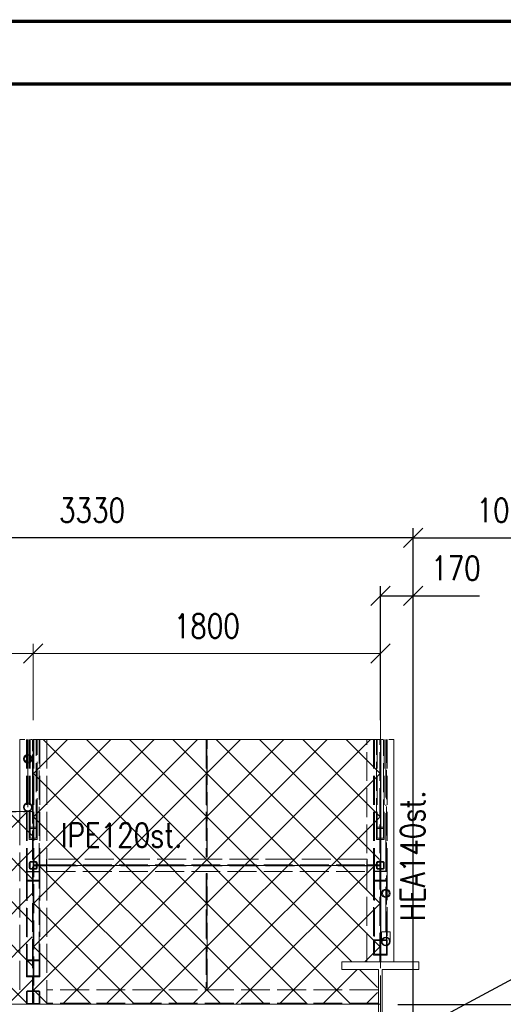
# Paper-space layout 'Layout1' of a CAD drawing. Extents: x -2 to 1243, y -36 to 596.
# Tile 38 of 84: x 285 to 335, y 492 to 594. Entities that reach past the tile are written whole.
import ezdxf
from ezdxf.enums import TextEntityAlignment as Align

# ---------------------------------------------------------------- set-up
doc = ezdxf.new("R2010")
doc.units = 0
for name, pattern in [('ACAD_ISO02W100', [15, 12, -3]), ('ACAD_ISO04W100', [30.5, 24, -3, 0.5, -3]), ('HP_01_CER_B', [8, 5, -1, 1, -1])]:
    doc.linetypes.add(name, pattern=pattern)
doc.layers.get('0').update_dxf_attribs({"linetype": 'CONTINUOUS'})
doc.layers.get('DEFPOINTS').update_dxf_attribs({"color": 132, "linetype": 'CONTINUOUS'})
doc.layers.add('RAMECEK_HP', color=251, linetype='CONTINUOUS')
for name, color, linetype, lineweight in [('SS_1.ET-HALA_TaO-LAVKA_+8.000m', 9, 'CONTINUOUS', 13), ('SS_1.ET-HALA_TaO-LAVKA_+8.000m-PLECH', 9, 'CONTINUOUS', 13), ('SS_1.ET-HALA_TaO-LAVKA_+8.000m-PLECH-VYZTUHA', 9, 'CONTINUOUS', 13), ('SS_1.ET-HALA_TaO-LAVKA_+8.000m-ZABRADLI', 9, 'CONTINUOUS', 13), ('SS_1.ET-HALA_TaO-RASTR', 7, 'HP_01_CER_B', 13), ('SS_1.ET-HALA_TaO-SLOUP', 9, 'CONTINUOUS', 13), ('SS_KOTY', 3, 'CONTINUOUS', 25), ('SS_POPIS_PROFILU', 13, 'CONTINUOUS', 25), ('SS_SRAFY', 8, 'CONTINUOUS', 18), ('SS_STAV.OK-KOTY', 251, 'CONTINUOUS', 13), ('SS_STAV.OK-POPIS_PROFILU', 9, 'CONTINUOUS', 13)]:
    doc.layers.add(name, color=color, linetype=linetype, lineweight=lineweight)
doc.styles.add('ROMANS', font='romans.shx', dxfattribs={"width": 0.8})
doc.styles.add('romans.shx', font='romans.shx', dxfattribs={"height": 5})
doc.linetypes.add('ZIGZAG', pattern='A,0.00254,-5.08,[131,ltypeshp.shx,S=5.08,R=0,X=-5.08,Y=0],-10.16,[131,ltypeshp.shx,S=5.08,R=180,X=5.08,Y=0],-5.08', length=20.32254)
doc.dimstyles.new('A-1_(2.5)_50AS', dxfattribs={"dimtxt": 2.5, "dimasz": 2, "dimexe": 1, "dimexo": 2, "dimgap": 0, "dimtad": 0, "dimdec": 1, "dimlfac": 50, "dimrnd": 1, "dimtxsty": 'ROMANS', "dimblk1": 'OBLIQUE', "dimblk2": 'OBLIQUE', "dimsah": 1, "dimcen": 2, "dimclrd": 256, "dimclre": 256, "dimclrt": 256, "dimadec": 1, "dimazin": 2, "dimtfac": 0.714286, "dimtdec": 1, "dimtmove": 0, "dimatfit": 3, "dimldrblk": 'OPEN', "dimfxl": 1, "dimtvp": 1.142857, "dimtfill": 1, "dimtolj": 1, "dimlwd": -1, "dimlwe": -1, "dimarcsym": 0})

# ---------------------------------------------------------------- blocks, each defined once
blk = doc.blocks.new('*U6')
at = {"layer": 'RAMECEK_HP', "lineweight": 35, "const_width": 0.35}
for points in [[(0, 594), (0, 0), (1051, 0), (1051, 594)], [(6.5, 587.5), (6.5, 6.5), (1044.5, 6.5), (1044.5, 587.5)]]:
    blk.add_lwpolyline(points, close=True, dxfattribs=at)
at = {"layer": 'DEFPOINTS', "style": 'ROMANS', "width": 0.8}
blk.add_attdef('TISK', text='', height=10, dxfattribs=at).set_placement((1051, -33), align=Align.RIGHT)
blk = doc.blocks.new('_Oblique')
at = {"color": 0, "linetype": 'ByBlock', "lineweight": -2}
blk.add_line((-0.5, -0.5), (0.5, 0.5), dxfattribs=at)
blk = doc.blocks.new('*D48')
at = {"layer": 'DEFPOINTS', "color": 0, "transparency": 16777216}
for p in [(321.94, 492.12, -7720), (375.89, 492.12), (378.39, 486.52)]:
    blk.add_point(p, dxfattribs=at)
at = {"layer": 'SS_KOTY', "transparency": 16777216}
for p, q in [((375.89, 492.12), (375.89, 499.27)), ((323.94, 492.12), (376.89, 492.12)), ((375.89, 486.52), (375.89, 492.12)), ((376.39, 486.52), (374.89, 486.52))]:
    blk.add_line(p, q, dxfattribs=at)
at = {"layer": 'SS_KOTY', "transparency": 16777216, "xscale": 2, "yscale": 2, "zscale": 2}
for p, rotation in [((375.89, 492.12), 90), ((375.89, 486.52), 270)]:
    blk.add_blockref('_Oblique', p, dxfattribs=dict(at, rotation=rotation))
at = {"layer": 'SS_KOTY', "transparency": 16777216, "insert": (373.03, 496.7), "char_height": 2.5, "attachment_point": 5, "rotation": 90, "style": 'ROMANS', "bg_fill": 3, "box_fill_scale": 1.1, "bg_fill_color": 256, "bg_fill_true_color": 13158600, "bg_fill_transparency": 0}
blk.add_mtext('\\A1;280', dxfattribs=at)
blk = doc.blocks.new('_OPEN')
at = {"color": 0, "linetype": 'ByBlock'}
for p, q in [((-1, 0.167), (0, 0)), ((0, 0), (-1, -0.167)), ((0, 0), (-1, 0))]:
    blk.add_line(p, q, dxfattribs=at)
blk = doc.blocks.new('*D49')
at = {"layer": 'DEFPOINTS', "color": 0, "transparency": 16777216}
for p in [(345.54, 540.47), (325.54, 472.12, -7720.1), (345.54, 472.12, -7720)]:
    blk.add_point(p, dxfattribs=at)
at = {"layer": 'SS_KOTY', "transparency": 16777216}
for p, q in [((325.54, 474.12), (325.54, 541.47)), ((345.54, 474.12), (345.54, 541.47)), ((325.54, 540.47), (345.54, 540.47))]:
    blk.add_line(p, q, dxfattribs=at)
at = {"layer": 'SS_KOTY', "transparency": 16777216, "xscale": 2, "yscale": 2, "zscale": 2, "rotation": 180}
blk.add_blockref('_Oblique', (325.54, 540.47), dxfattribs=at)
at = {"layer": 'SS_KOTY', "transparency": 16777216, "xscale": 2, "yscale": 2, "zscale": 2}
blk.add_blockref('_Oblique', (345.54, 540.47), dxfattribs=at)
at = {"layer": 'SS_KOTY', "transparency": 16777216, "insert": (335.54, 543.33), "char_height": 2.5, "attachment_point": 5, "style": 'ROMANS', "bg_fill": 3, "box_fill_scale": 1.1, "bg_fill_color": 256, "bg_fill_true_color": 13158600, "bg_fill_transparency": 0}
blk.add_mtext('\\A1;1000', dxfattribs=at)
blk = doc.blocks.new('*D50')
at = {"layer": 'DEFPOINTS', "color": 0, "transparency": 16777216}
for p in [(258.94, 540.47), (258.94, 492.12, -7720.1), (325.54, 472.12, -7720.1)]:
    blk.add_point(p, dxfattribs=at)
at = {"layer": 'SS_KOTY', "transparency": 16777216}
for p, q in [((258.94, 494.12), (258.94, 541.47)), ((325.54, 474.12), (325.54, 541.47)), ((325.54, 540.47), (258.94, 540.47))]:
    blk.add_line(p, q, dxfattribs=at)
at = {"layer": 'SS_KOTY', "transparency": 16777216, "xscale": 2, "yscale": 2, "zscale": 2, "rotation": 180}
blk.add_blockref('_Oblique', (258.94, 540.47), dxfattribs=at)
at = {"layer": 'SS_KOTY', "transparency": 16777216, "xscale": 2, "yscale": 2, "zscale": 2}
blk.add_blockref('_Oblique', (325.54, 540.47), dxfattribs=at)
at = {"layer": 'SS_KOTY', "transparency": 16777216, "insert": (292.24, 543.33), "char_height": 2.5, "attachment_point": 5, "style": 'ROMANS', "bg_fill": 3, "box_fill_scale": 1.1, "bg_fill_color": 256, "bg_fill_true_color": 13158600, "bg_fill_transparency": 0}
blk.add_mtext('\\A1;3330', dxfattribs=at)
blk = doc.blocks.new('*D55')
at = {"layer": 'DEFPOINTS', "color": 0, "transparency": 16777216}
for p in [(322.14, 528.47), (286.14, 519.56, -7720.1), (322.14, 519.56, -7720.1)]:
    blk.add_point(p, dxfattribs=at)
at = {"layer": 'SS_STAV.OK-KOTY', "transparency": 16777216}
for p, q in [((286.14, 521.56), (286.14, 529.47)), ((322.14, 521.56), (322.14, 529.47)), ((286.14, 528.47), (322.14, 528.47))]:
    blk.add_line(p, q, dxfattribs=at)
at = {"layer": 'SS_STAV.OK-KOTY', "transparency": 16777216, "xscale": 2, "yscale": 2, "zscale": 2, "rotation": 180}
blk.add_blockref('_Oblique', (286.14, 528.47), dxfattribs=at)
at = {"layer": 'SS_STAV.OK-KOTY', "transparency": 16777216, "xscale": 2, "yscale": 2, "zscale": 2}
blk.add_blockref('_Oblique', (322.14, 528.47), dxfattribs=at)
at = {"layer": 'SS_STAV.OK-KOTY', "transparency": 16777216, "insert": (304.14, 531.33), "char_height": 2.5, "attachment_point": 5, "style": 'ROMANS', "bg_fill": 3, "box_fill_scale": 1.1, "bg_fill_color": 256, "bg_fill_true_color": 13158600, "bg_fill_transparency": 0}
blk.add_mtext('\\A1;1800', dxfattribs=at)
blk = doc.blocks.new('*D57')
at = {"layer": 'DEFPOINTS', "color": 0, "transparency": 16777216}
for p in [(202.14, 528.47), (286.14, 519.56, -7720.1), (202.14, 512.12, -7720.1)]:
    blk.add_point(p, dxfattribs=at)
at = {"layer": 'SS_STAV.OK-KOTY', "transparency": 16777216}
for p, q in [((202.14, 514.12), (202.14, 529.47)), ((286.14, 521.56), (286.14, 529.47)), ((286.14, 528.47), (202.14, 528.47))]:
    blk.add_line(p, q, dxfattribs=at)
at = {"layer": 'SS_STAV.OK-KOTY', "transparency": 16777216, "xscale": 2, "yscale": 2, "zscale": 2, "rotation": 180}
blk.add_blockref('_Oblique', (202.14, 528.47), dxfattribs=at)
at = {"layer": 'SS_STAV.OK-KOTY', "transparency": 16777216, "xscale": 2, "yscale": 2, "zscale": 2}
blk.add_blockref('_Oblique', (286.14, 528.47), dxfattribs=at)
at = {"layer": 'SS_STAV.OK-KOTY', "transparency": 16777216, "insert": (244.14, 531.33), "char_height": 2.5, "attachment_point": 5, "style": 'ROMANS', "bg_fill": 3, "box_fill_scale": 1.1, "bg_fill_color": 256, "bg_fill_true_color": 13158600, "bg_fill_transparency": 0}
blk.add_mtext('\\A1;4200', dxfattribs=at)
blk = doc.blocks.new('*D58')
at = {"layer": 'DEFPOINTS', "color": 0, "transparency": 16777216}
for p in [(325.54, 534.47), (322.14, 519.56, -7720.1), (325.54, 472.12, -7720.1)]:
    blk.add_point(p, dxfattribs=at)
at = {"layer": 'SS_KOTY', "transparency": 16777216}
for p, q in [((322.14, 521.56), (322.14, 535.47)), ((325.54, 474.12), (325.54, 535.47)), ((322.14, 534.47), (325.54, 534.47)), ((325.54, 534.47), (332.4, 534.47))]:
    blk.add_line(p, q, dxfattribs=at)
at = {"layer": 'SS_KOTY', "transparency": 16777216, "xscale": 2, "yscale": 2, "zscale": 2, "rotation": 180}
blk.add_blockref('_Oblique', (322.14, 534.47), dxfattribs=at)
at = {"layer": 'SS_KOTY', "transparency": 16777216, "xscale": 2, "yscale": 2, "zscale": 2}
blk.add_blockref('_Oblique', (325.54, 534.47), dxfattribs=at)
at = {"layer": 'SS_KOTY', "transparency": 16777216, "insert": (329.97, 537.33), "char_height": 2.5, "attachment_point": 5, "style": 'ROMANS', "bg_fill": 3, "box_fill_scale": 1.1, "bg_fill_color": 256, "bg_fill_true_color": 13158600, "bg_fill_transparency": 0}
blk.add_mtext('\\A1;170', dxfattribs=at)

psp = doc.layouts.get("Layout1")

# ---------------------------------------------------------------- block references
at = {"layer": 'RAMECEK_HP'}
psp.add_blockref('*U6', (0, 0), dxfattribs=at)

# ---------------------------------------------------------------- next in the draw order: dimensions: what is measured, and where the dimension line sits
at = {"layer": 'SS_KOTY'}
dim = psp.add_linear_dim(base=(375.885, 492.1242), p1=(378.385, 486.5242), p2=(321.9381, 492.1242, -7720), angle=90, dimstyle='A-1_(2.5)_50AS', dxfattribs=at)
dim.commit()
dim.dimension.update_dxf_attribs({"geometry": '*D48', "text_midpoint": (375.885, 496.6957), "dimtype": 160})

# ---------------------------------------------------------------- next in the draw order: dimensions: what is measured, and where the dimension line sits
dim = psp.add_linear_dim(base=(345.5381, 540.4736), p1=(325.5381, 472.1242, -7720.1), p2=(345.5381, 472.1242, -7720), dimstyle='A-1_(2.5)_50AS', dxfattribs=at)
dim.commit()
dim.dimension.update_dxf_attribs({"geometry": '*D49', "text_midpoint": (335.5381, 543.3307)})

# ---------------------------------------------------------------- next in the draw order: dimensions: what is measured, and where the dimension line sits
dim = psp.add_linear_dim(base=(258.9381, 540.4736), p1=(325.5381, 472.1242, -7720.1), p2=(258.9381, 492.1242, -7720.1), dimstyle='A-1_(2.5)_50AS', override={"dimtmove": 1}, dxfattribs=at)
dim.commit()
dim.dimension.update_dxf_attribs({"geometry": '*D50', "text_midpoint": (292.2381, 543.3307)})

# ---------------------------------------------------------------- next in the draw order: linework, layer by layer
at = {"layer": 'SS_1.ET-HALA_TaO-LAVKA_+8.000m', "color": 9, "linetype": 'ACAD_ISO02W100', "ltscale": 0.25}
for p, q in [((284.7381, 493.6242), (284.7381, 510.6242)), ((285.7381, 510.4896), (286.5381, 510.4896)), ((285.7381, 510.4896), (285.7381, 509.209)), ((285.8181, 510.3615), (286.4581, 510.3615)), ((285.8181, 510.3615), (285.8181, 509.337)), ((286.4581, 509.337), (286.4581, 510.3615)), ((286.5381, 509.209), (286.5381, 510.4896)), ((285.8181, 509.337), (286.4581, 509.337)), ((285.7381, 509.209), (286.5381, 509.209)), ((285.7381, 506.7642), (285.7381, 506.2842)), ((285.8181, 506.7642), (285.8181, 506.2842)), ((286.3781, 506.9242), (285.8981, 506.9242)), ((286.3781, 506.8442), (285.8981, 506.8442)), ((285.8981, 506.2042), (286.3781, 506.2042)), ((286.1931, 506.5682), (287.4381, 506.5682)), ((287.4381, 506.4802), (286.1931, 506.4802)), ((286.4581, 506.2842), (286.4581, 506.7642)), ((286.5381, 506.2842), (286.5381, 506.7642)), ((287.4381, 506.5682), (287.5088, 506.5682)), ((287.4381, 506.5682), (287.4381, 506.4802)), ((287.5088, 506.4802), (287.4381, 506.4802)), ((287.5088, 506.5682), (287.5381, 506.5682)), ((287.5381, 506.4802), (287.5088, 506.4802)), ((287.5381, 507.1642), (287.521, 507.1642)), ((287.5381, 507.1642), (287.521, 507.1642)), ((287.521, 507.1642), (287.521, 506.5682)), ((287.521, 506.5682), (287.5381, 506.5682)), ((287.5381, 506.4802), (287.521, 506.4802)), ((287.521, 506.4802), (287.521, 505.8842)), ((287.5381, 507.1642), (287.5381, 505.8842)), ((286.8381, 505.8813), (285.4381, 505.8813)), ((285.4381, 505.8813), (285.4381, 496.7174)), ((285.4381, 505.3712), (285.5181, 505.3712)), ((285.5181, 505.8405), (286.7581, 505.8405)), ((285.5181, 505.8405), (285.5181, 496.6186)), ((286.3781, 506.1242), (285.8981, 506.1242)), ((286.7581, 496.6186), (286.7581, 505.8405)), ((286.7581, 505.3712), (286.8381, 505.3712)), ((286.8381, 505.8813), (286.8381, 496.7174)), ((287.521, 505.8842), (287.5381, 505.8842)), ((287.521, 505.8842), (287.5381, 505.8842)), ((287.5381, 505.8842), (287.5381, 492.1242)), ((286.8381, 504.8771), (285.4381, 504.8771)), ((286.7581, 504.9759), (285.5181, 504.9759)), ((285.4381, 496.7174), (286.8381, 496.7174)), ((285.4381, 496.7174), (285.4381, 494.9881)), ((285.5181, 496.6186), (286.7581, 496.6186)), ((285.5181, 496.6186), (285.5181, 495.087)), ((286.7581, 495.087), (286.7581, 496.6186)), ((286.8381, 496.7174), (286.8381, 494.9881)), ((285.4381, 494.9881), (286.8381, 494.9881)), ((285.5181, 495.087), (286.7581, 495.087)), ((285.4381, 493.3642), (285.4381, 492.2842)), ((285.5181, 493.3642), (285.5181, 492.2842)), ((285.5981, 493.5242), (286.6781, 493.5242)), ((286.6781, 493.4442), (285.5981, 493.4442)), ((286.7581, 492.2842), (286.7581, 493.3642)), ((286.8381, 493.3642), (286.8381, 492.2842)), ((285.5981, 492.2042), (286.6781, 492.2042))]:
    psp.add_line(p, q, dxfattribs=at)
at = {"layer": 'SS_1.ET-HALA_TaO-LAVKA_+8.000m', "color": 9, "linetype": 'ACAD_ISO04W100', "ltscale": 0.25}
for p, q in [((286.1381, 493.9242), (286.1381, 505.5242)), ((286.1381, 492.1242), (202.1381, 492.1242))]:
    psp.add_line(p, q, dxfattribs=at)
at = {"layer": 'SS_1.ET-HALA_TaO-LAVKA_+8.000m', "color": 9, "linetype": 'ACAD_ISO02W100', "ltscale": 0.25}
for centre, start, end in [((285.8981, 506.7642), 90, 180), ((285.8981, 506.2842), 180, 270), ((286.3781, 506.7642), 0, 90), ((286.3781, 506.2842), 270, 0), ((285.5981, 493.3642), 90, 180), ((286.6781, 493.3642), 0, 90), ((285.5981, 492.2842), 180, 270), ((286.6781, 492.2842), 270, 0)]:
    psp.add_arc(centre, 0.16, start, end, dxfattribs=at)
at = {"layer": 'SS_1.ET-HALA_TaO-LAVKA_+8.000m', "color": 9, "linetype": 'ACAD_ISO02W100', "ltscale": 0.25, "extrusion": (6.82121e-13, -2.82544e-13, -1)}
psp.add_arc((-285.8981, 506.7642), 0.08, 0, 90, dxfattribs=at)
at = {"layer": 'SS_1.ET-HALA_TaO-LAVKA_+8.000m', "color": 9, "linetype": 'ACAD_ISO02W100', "ltscale": 0.25, "extrusion": (4.54747e-13, 1.88363e-13, -1)}
for centre in [(-285.8981, 506.2842), (-285.5981, 492.2842)]:
    psp.add_arc(centre, 0.08, 270, 0, dxfattribs=at)
at = {"layer": 'SS_1.ET-HALA_TaO-LAVKA_+8.000m', "color": 9, "linetype": 'ACAD_ISO02W100', "ltscale": 0.25, "extrusion": (-2.82544e-13, -6.82121e-13, -1)}
psp.add_arc((-286.3781, 506.7642), 0.08, 90, 180, dxfattribs=at)
at = {"layer": 'SS_1.ET-HALA_TaO-LAVKA_+8.000m', "color": 9, "linetype": 'ACAD_ISO02W100', "ltscale": 0.25, "extrusion": (-1.88363e-13, 4.54747e-13, -1)}
for centre in [(-286.3781, 506.2842), (-286.6781, 492.2842)]:
    psp.add_arc(centre, 0.08, 180, 270, dxfattribs=at)
at = {"layer": 'SS_1.ET-HALA_TaO-LAVKA_+8.000m', "color": 9, "linetype": 'ACAD_ISO02W100', "ltscale": 0.25, "extrusion": (9.09495e-13, -3.76725e-13, -1)}
psp.add_arc((-285.5981, 493.3642), 0.08, 0, 90, dxfattribs=at)
at = {"layer": 'SS_1.ET-HALA_TaO-LAVKA_+8.000m', "color": 9, "linetype": 'ACAD_ISO02W100', "ltscale": 0.25, "extrusion": (-3.76725e-13, -9.09495e-13, -1)}
psp.add_arc((-286.6781, 493.3642), 0.08, 90, 180, dxfattribs=at)
at = {"layer": 'SS_1.ET-HALA_TaO-LAVKA_+8.000m-PLECH', "color": 5, "linetype": 'Continuous', "ltscale": 0.25}
psp.add_line((286.1381, 492.1242), (260.1881, 492.1242), dxfattribs=at)
at = {"layer": 'SS_1.ET-HALA_TaO-LAVKA_+8.000m-PLECH-VYZTUHA', "color": 9, "linetype": 'ACAD_ISO02W100', "ltscale": 0.25}
for p, q in [((304.0881, 507.3642), (304.1881, 507.3642)), ((304.1881, 505.6842), (304.0881, 505.6842)), ((304.0881, 505.6842), (304.0881, 493.8242)), ((304.1881, 493.8242), (304.1881, 505.6842)), ((304.0881, 493.8242), (304.1881, 493.8242))]:
    psp.add_line(p, q, dxfattribs=at)
at = {"layer": 'SS_1.ET-HALA_TaO-LAVKA_+8.000m-PLECH-VYZTUHA', "color": 9, "linetype": 'ACAD_ISO04W100', "ltscale": 0.25}
psp.add_line((304.1381, 505.6842), (304.1381, 493.8242), dxfattribs=at)
at = {"layer": 'SS_1.ET-HALA_TaO-SLOUP', "color": 5, "linetype": 'Continuous', "ltscale": 0.25}
psp.add_line((318.1381, 496.5242), (318.1381, 495.7242), dxfattribs=at)

# ---------------------------------------------------------------- next in the draw order: texts
at = {"layer": 'SS_STAV.OK-POPIS_PROFILU', "color": 9, "style": 'romans.shx', "width": 0.8}
psp.add_text('IPE120st.', height=2.5, dxfattribs=at).set_placement((289.0136, 508.3973))

# ---------------------------------------------------------------- next in the draw order: dimensions: what is measured, and where the dimension line sits
at = {"layer": 'SS_STAV.OK-KOTY'}
dim = psp.add_linear_dim(base=(322.1381, 528.4736), p1=(286.1381, 519.5623, -7720.1), p2=(322.1381, 519.5623, -7720.1), dimstyle='A-1_(2.5)_50AS', override={"dimtmove": 1}, dxfattribs=at)
dim.commit()
dim.dimension.update_dxf_attribs({"geometry": '*D55', "text_midpoint": (304.1381, 531.3307)})

# ---------------------------------------------------------------- next in the draw order: linework, layer by layer
at = {"layer": 'SS_1.ET-HALA_TaO-LAVKA_+8.000m-PLECH-VYZTUHA', "color": 9, "linetype": 'ACAD_ISO02W100', "ltscale": 0.25}
for p, q in [((304.0881, 519.5623), (304.0881, 507.3642)), ((304.1881, 507.3642), (304.1881, 519.5623))]:
    psp.add_line(p, q, dxfattribs=at)
at = {"layer": 'SS_1.ET-HALA_TaO-LAVKA_+8.000m-PLECH-VYZTUHA', "color": 9, "linetype": 'ACAD_ISO04W100', "ltscale": 0.25}
psp.add_line((304.1381, 519.5623), (304.1381, 507.3642), dxfattribs=at)

# ---------------------------------------------------------------- next in the draw order: dimensions: what is measured, and where the dimension line sits
at = {"layer": 'SS_KOTY'}
dim = psp.add_linear_dim(base=(325.5381, 534.4736), p1=(322.1381, 519.5623, -7720.1), p2=(325.5381, 472.1242, -7720.1), dimstyle='A-1_(2.5)_50AS', dxfattribs=at)
dim.commit()
dim.dimension.update_dxf_attribs({"geometry": '*D58', "text_midpoint": (329.9667, 537.3307)})
at = {"layer": 'SS_STAV.OK-KOTY'}
dim = psp.add_linear_dim(base=(202.1381, 528.4736), p1=(286.1381, 519.5623, -7720.1), p2=(202.1381, 512.1242, -7720.1), dimstyle='A-1_(2.5)_50AS', override={"dimtmove": 1}, dxfattribs=at)
dim.commit()
dim.dimension.update_dxf_attribs({"geometry": '*D57', "text_midpoint": (244.1381, 531.3307)})

# ---------------------------------------------------------------- next in the draw order: hatches: boundary and pattern name
at = {"layer": 'SS_SRAFY'}
h = psp.add_hatch(dxfattribs=at)
h.set_pattern_fill('ANSI37', color=252, angle=-90, style=0)
h.set_pattern_definition([(315, (304.138, 619.3242), (2.245064, 2.245064), []), (45, (304.138, 619.3242), (-2.245064, 2.245064), [])])
h.paths.add_polyline_path([(322.0381, 519.5623), (286.1381, 519.5623), (286.1381, 492.1242), (321.8381, 492.1242), (321.8381, 495.7242), (318.1381, 495.7242), (318.1381, 496.5242), (322.0381, 496.5242)], flags=0)
h = psp.add_hatch(dxfattribs=at)
h.set_pattern_fill('ANSI37', color=252, angle=-90, style=0)
h.set_pattern_definition([(315, (244.138, 502.1242), (2.24506, 2.24506), []), (45, (244.138, 502.1242), (-2.24506, 2.24506), [])])
h.paths.add_polyline_path([(286.0381, 512.0042), (202.3381, 512.0042), (202.2381, 492.2242), (202.2381, 492.1242), (286.0381, 492.1242)], flags=0)

# ---------------------------------------------------------------- next in the draw order: linework, layer by layer
at = {"layer": 'SS_1.ET-HALA_TaO-LAVKA_+8.000m', "color": 9, "linetype": 'ZIGZAG', "ltscale": 0.25}
for p, q in [((285.2581, 519.5623), (284.7381, 519.5623)), ((286.0231, 519.5623), (285.8981, 519.5623)), ((322.3781, 519.5623), (322.2531, 519.5623)), ((323.5381, 519.5623), (323.0181, 519.5623))]:
    psp.add_line(p, q, dxfattribs=at)
at = {"layer": 'SS_1.ET-HALA_TaO-LAVKA_+8.000m', "color": 5, "linetype": 'Continuous', "ltscale": 0.25}
for p, q in [((284.7381, 519.5623), (284.7381, 512.1242)), ((323.5381, 496.5242), (323.5381, 519.5623))]:
    psp.add_line(p, q, dxfattribs=at)
at = {"layer": 'SS_1.ET-HALA_TaO-LAVKA_+8.000m', "color": 9, "linetype": 'ACAD_ISO02W100', "ltscale": 0.25}
for p, q in [((285.4381, 519.5623), (285.4381, 505.8814)), ((285.5181, 519.5623), (285.5181, 505.8406)), ((285.7381, 519.5623), (285.7381, 510.4896)), ((285.8181, 519.5623), (285.8181, 510.3615)), ((286.0831, 492.1242), (286.0831, 519.5623)), ((286.1931, 519.5623), (286.1931, 492.1242)), ((286.4581, 510.3615), (286.4581, 519.5623)), ((286.5381, 510.4896), (286.5381, 519.5623)), ((286.7581, 505.8406), (286.7581, 519.5623)), ((286.8381, 519.5623), (286.8381, 505.8814)), ((287.5381, 519.5623), (287.5381, 507.1642)), ((320.7381, 496.5242), (320.7381, 519.5623)), ((321.4381, 519.5623), (321.4381, 505.9337)), ((321.5181, 519.5623), (321.5181, 505.8869)), ((321.7381, 510.4896), (321.7381, 519.5623)), ((321.8181, 519.5623), (321.8181, 510.3615)), ((322.0831, 496.5242), (322.0831, 519.5623)), ((322.1931, 496.5242), (322.1931, 519.5623)), ((322.4581, 510.3615), (322.4581, 519.5623)), ((322.5381, 519.5623), (322.5381, 510.4896)), ((322.7581, 505.8869), (322.7581, 519.5623)), ((322.8381, 519.5623), (322.8381, 505.9337)), ((284.7381, 510.6242), (284.7381, 512.1242)), ((321.7381, 510.4896), (322.5381, 510.4896)), ((321.7381, 509.209), (321.7381, 510.4896)), ((321.8181, 510.3615), (322.4581, 510.3615)), ((321.8181, 510.3615), (321.8181, 509.337)), ((322.4581, 509.337), (322.4581, 510.3615)), ((322.5381, 510.4896), (322.5381, 510.3615)), ((322.5381, 510.3615), (322.5381, 509.209)), ((321.8181, 509.337), (322.4581, 509.337)), ((321.7381, 509.209), (322.5381, 509.209)), ((320.7381, 507.1642), (287.5381, 507.1642)), ((287.5381, 506.5682), (320.7381, 506.5682)), ((320.7381, 506.4802), (287.5381, 506.4802)), ((320.7553, 507.1642), (320.7381, 507.1642)), ((320.7553, 507.1642), (320.7381, 507.1642)), ((320.7381, 506.5682), (320.7674, 506.5682)), ((320.7381, 506.5682), (320.7553, 506.5682)), ((320.7674, 506.4802), (320.7381, 506.4802)), ((320.7553, 506.4802), (320.7381, 506.4802)), ((320.7553, 506.5682), (320.7553, 507.1642)), ((320.7553, 505.8842), (320.7553, 506.4802)), ((320.7674, 506.5682), (320.8381, 506.5682)), ((320.8381, 506.4802), (320.7674, 506.4802)), ((320.8381, 506.5682), (322.0831, 506.5682)), ((320.8381, 506.4802), (320.8381, 506.5682)), ((322.0831, 506.4802), (320.8381, 506.4802)), ((321.7381, 506.2842), (321.7381, 506.7642)), ((321.8181, 506.7642), (321.8181, 506.2842)), ((322.3781, 506.9242), (321.8981, 506.9242)), ((322.3781, 506.8442), (321.8981, 506.8442)), ((321.8981, 506.2042), (322.3781, 506.2042)), ((322.4581, 506.2842), (322.4581, 506.7642)), ((322.5381, 506.7642), (322.5381, 506.2842)), ((287.5381, 505.8842), (320.7381, 505.8842)), ((320.7381, 505.8842), (320.7553, 505.8842)), ((320.7381, 505.8842), (320.7553, 505.8842)), ((322.8381, 505.9336), (321.4381, 505.9336)), ((321.4381, 505.9336), (321.4381, 498.8236)), ((321.4381, 505.3488), (321.5181, 505.3488)), ((321.5181, 505.8868), (322.7581, 505.8868)), ((321.5181, 505.8868), (321.5181, 498.7319)), ((322.3781, 506.1242), (321.8981, 506.1242)), ((322.7581, 498.7319), (322.7581, 505.8868)), ((322.7581, 505.3488), (322.8381, 505.3488)), ((322.8381, 505.9336), (322.8381, 498.8236)), ((322.8381, 504.8898), (321.4381, 504.8898)), ((322.7581, 504.9816), (321.5181, 504.9816)), ((321.4381, 498.8236), (322.8381, 498.8236)), ((321.4381, 498.8236), (321.4381, 497.2174)), ((321.5181, 498.7319), (322.7581, 498.7319)), ((321.5181, 498.7319), (321.5181, 497.3091)), ((322.7581, 498.2492), (322.7581, 498.7319)), ((322.7581, 498.1912), (322.7581, 498.2492)), ((322.7581, 497.3091), (322.7581, 498.1912)), ((322.8381, 498.8236), (322.8381, 497.2174)), ((321.4381, 497.2174), (322.8381, 497.2174)), ((321.5181, 497.3091), (322.7581, 497.3091)), ((321.9381, 493.6242), (287.5381, 493.6242)), ((321.9381, 492.2342), (287.5381, 492.2342))]:
    psp.add_line(p, q, dxfattribs=at)
at = {"layer": 'SS_1.ET-HALA_TaO-LAVKA_+8.000m', "color": 9, "linetype": 'ACAD_ISO04W100', "ltscale": 0.25}
for p, q in [((286.1381, 506.5242), (286.1381, 519.5623)), ((286.1381, 519.5623), (286.1381, 492.1242)), ((286.1381, 519.5623), (286.1381, 505.5242)), ((322.1381, 506.5242), (322.1381, 519.5623)), ((322.1381, 519.5623), (322.1381, 505.5242)), ((322.1381, 519.5623), (322.1381, 496.5242)), ((286.1381, 512.1242), (202.1381, 512.1242)), ((322.1381, 506.5242), (286.1381, 506.5242)), ((322.1381, 496.5242), (322.1381, 505.5242)), ((322.1381, 492.1242), (286.1381, 492.1242))]:
    psp.add_line(p, q, dxfattribs=at)
at = {"layer": 'SS_1.ET-HALA_TaO-LAVKA_+8.000m', "color": 9, "linetype": 'ACAD_ISO02W100', "ltscale": 0.25}
for centre, start, end in [((321.8981, 506.7642), 90, 180), ((321.8981, 506.2842), 180, 270), ((322.3781, 506.7642), 0, 90), ((322.3781, 506.2842), 270, 0)]:
    psp.add_arc(centre, 0.16, start, end, dxfattribs=at)
at = {"layer": 'SS_1.ET-HALA_TaO-LAVKA_+8.000m', "color": 9, "linetype": 'ACAD_ISO02W100', "ltscale": 0.25, "extrusion": (4.54747e-13, -1.88363e-13, -1)}
psp.add_arc((-321.8981, 506.7642), 0.08, 0, 90, dxfattribs=at)
at = {"layer": 'SS_1.ET-HALA_TaO-LAVKA_+8.000m', "color": 9, "linetype": 'ACAD_ISO02W100', "ltscale": 0.25, "extrusion": (2.27374e-13, 9.41813e-14, -1)}
psp.add_arc((-321.8981, 506.2842), 0.08, 270, 0, dxfattribs=at)
at = {"layer": 'SS_1.ET-HALA_TaO-LAVKA_+8.000m', "color": 9, "linetype": 'ACAD_ISO02W100', "ltscale": 0.25, "extrusion": (-1.88363e-13, -4.54747e-13, -1)}
psp.add_arc((-322.3781, 506.7642), 0.08, 90, 180, dxfattribs=at)
at = {"layer": 'SS_1.ET-HALA_TaO-LAVKA_+8.000m', "color": 9, "linetype": 'ACAD_ISO02W100', "ltscale": 0.25, "extrusion": (-9.41813e-14, 2.27374e-13, -1)}
psp.add_arc((-322.3781, 506.2842), 0.08, 180, 270, dxfattribs=at)
at = {"layer": 'SS_1.ET-HALA_TaO-LAVKA_+8.000m-PLECH', "color": 9, "linetype": 'ACAD_ISO02W100', "ltscale": 0.25}
for p, q in [((286.1381, 512.0042), (286.1381, 519.5623)), ((322.1381, 496.6242), (322.1381, 519.5623)), ((286.0231, 512.1242), (286.1381, 512.1242)), ((322.1381, 492.1242), (322.1381, 496.5242)), ((322.1381, 492.1242), (321.9381, 492.1242))]:
    psp.add_line(p, q, dxfattribs=at)
at = {"layer": 'SS_1.ET-HALA_TaO-LAVKA_+8.000m-PLECH', "color": 9, "linetype": 'ZIGZAG', "ltscale": 0.25}
psp.add_line((322.1331, 519.5623), (286.1431, 519.5623), dxfattribs=at)
at = {"layer": 'SS_1.ET-HALA_TaO-LAVKA_+8.000m-PLECH', "color": 5, "linetype": 'Continuous', "ltscale": 0.25}
for p, q in [((286.1381, 492.1242), (286.1381, 512.0042)), ((322.1381, 496.5242), (322.1381, 496.6242)), ((321.9381, 492.1242), (286.1381, 492.1242))]:
    psp.add_line(p, q, dxfattribs=at)
at = {"layer": 'SS_1.ET-HALA_TaO-LAVKA_+8.000m-ZABRADLI', "color": 9, "linetype": 'ACAD_ISO04W100', "ltscale": 0.25}
for p, q in [((285.5781, 517.5692), (285.5781, 519.5623)), ((286.0831, 512.0042), (286.0831, 519.5623)), ((322.1931, 519.5623), (322.1931, 496.6242)), ((322.6981, 519.5623), (322.6981, 503.6242)), ((285.5781, 517.5692), (285.5781, 513.5892)), ((202.1381, 512.0642), (286.0231, 512.0642)), ((322.6981, 499.6442), (322.6981, 503.6242))]:
    psp.add_line(p, q, dxfattribs=at)
at = {"layer": 'SS_1.ET-HALA_TaO-LAVKA_+8.000m-ZABRADLI', "color": 9, "linetype": 'Continuous', "ltscale": 0.25}
for p, q in [((322.2531, 499.2539), (322.2531, 499.6442)), ((322.2531, 498.923), (322.2531, 499.2539)), ((322.287, 499.6442), (322.3834, 499.6442)), ((322.3834, 499.6442), (322.5278, 499.6442)), ((322.5278, 499.6442), (322.6981, 499.6442)), ((322.6981, 499.6442), (322.8684, 499.6442)), ((322.8684, 499.6442), (323.0128, 499.6442)), ((323.0128, 499.6442), (323.1092, 499.6442)), ((323.1092, 499.6442), (323.1431, 499.6442)), ((323.1431, 499.2539), (323.1431, 499.6442)), ((323.1431, 498.923), (323.1431, 499.2539)), ((322.2531, 498.7019), (322.2531, 498.923)), ((322.2531, 498.6242), (322.2531, 498.7019)), ((323.1431, 498.7019), (323.1431, 498.923)), ((323.1431, 498.6242), (323.1431, 498.7019))]:
    psp.add_line(p, q, dxfattribs=at)
for centre, radius in [((285.5781, 517.5692), 0.445), ((285.5781, 517.5692), 0.345), ((285.5781, 512.5692), 0.445), ((285.5781, 512.5692), 0.387), ((322.6981, 503.6242), 0.445), ((322.6981, 503.6242), 0.345), ((322.6981, 498.6242), 0.445), ((322.6981, 498.6242), 0.387)]:
    psp.add_circle(centre, radius, dxfattribs=at)
at = {"layer": 'SS_1.ET-HALA_TaO-LAVKA_+8.000m-ZABRADLI', "color": 9, "linetype": 'ACAD_ISO04W100', "ltscale": 0.25, "extrusion": (-1, 0, 0)}
psp.add_arc((-513.5892, 0, -285.5781), 1.02, 270, 0, dxfattribs=at)
at = {"layer": 'SS_1.ET-HALA_TaO-RASTR', "linetype": 'ACAD_ISO04W100', "ltscale": 0.25}
for p, q in [((322.1381, 524.5613), (322.1381, 529.5613)), ((322.1381, 46.8653), (322.1381, 524.5623)), ((322.1381, 524.5623), (322.1381, 524.5613))]:
    psp.add_line(p, q, dxfattribs=at)
at = {"layer": 'SS_1.ET-HALA_TaO-SLOUP', "color": 5, "linetype": 'Continuous', "ltscale": 0.25}
for p, q in [((326.1381, 496.5242), (318.1381, 496.5242)), ((326.1381, 495.7242), (326.1381, 496.5242)), ((318.1381, 495.7242), (321.9381, 495.7242)), ((321.9381, 495.7242), (321.9381, 477.3242)), ((322.3381, 495.7242), (326.1381, 495.7242)), ((322.3381, 477.3242), (322.3381, 495.7242))]:
    psp.add_line(p, q, dxfattribs=at)
at = {"layer": 'SS_POPIS_PROFILU', "color": 13}
psp.add_lwpolyline([(311.918, 481.9242), (350.2379, 502.506), (381.7045, 502.506)], dxfattribs=at)

# ---------------------------------------------------------------- next in the draw order: texts
at = {"layer": 'SS_STAV.OK-POPIS_PROFILU', "color": 9, "style": 'romans.shx', "width": 0.8}
psp.add_text('HEA140st.', height=2.5, rotation=90, dxfattribs=at).set_placement((326.7324, 500.7444))

doc.saveas('drawing.dxf')
